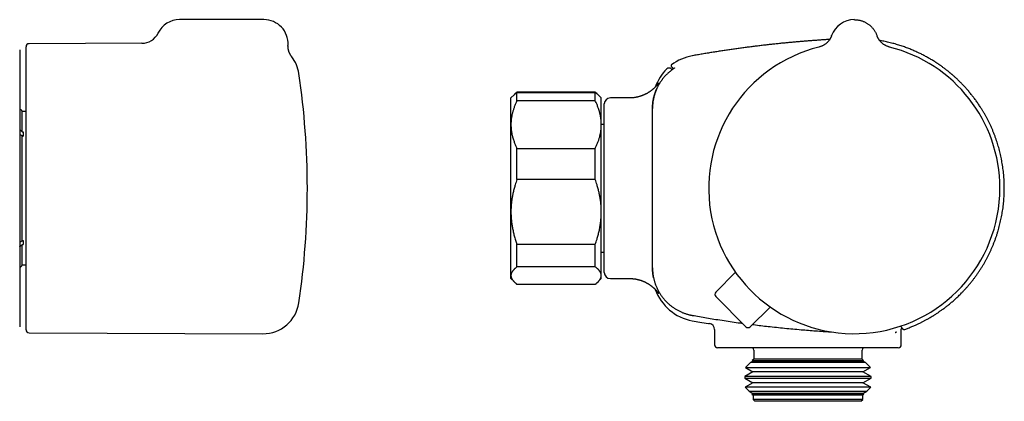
# Model space of a CAD drawing. Header units: millimetres. Extents: x 8 to 681, y 12 to 372.
# Tile 7 of 7: x 385 to 548, y 309 to 372. Entities that reach past the tile are written whole.
import ezdxf

# ---------------------------------------------------------------- set-up
doc = ezdxf.new("R2010")
doc.units = ezdxf.units.MM

msp = doc.modelspace()

# ---------------------------------------------------------------- linework, layer by layer
at = {"color": 7, "linetype": 'Continuous', "lineweight": 30}
for p, q in [((425.05, 372.2), (411.05, 372.2)), ((519.28, 369.55), (519.28, 369.55)), ((519.28, 369.54), (519.28, 369.55)), ((526.81, 369.57), (526.82, 369.55)), ((526.82, 369.55), (526.82, 369.55)), ((404.78, 368.28), (386.05, 368.2)), ((385.55, 320.7), (385.55, 367.7)), ((429.66, 366.03), (429.66, 366.03)), ((492.71, 364.7), (492.71, 364.7)), ((466.56, 359.71), (466.05, 359.2)), ((466.77, 359.91), (466.56, 359.71)), ((480.05, 360.18), (467.05, 360.18)), ((467.05, 358.72), (467.05, 360.12)), ((467.05, 360.12), (480.05, 360.12)), ((480.05, 358.72), (480.05, 360.12)), ((480.54, 359.71), (480.33, 359.91)), ((481.05, 359.2), (480.54, 359.71)), ((466.05, 354.77), (466.05, 359.2)), ((480.05, 358.72), (467.05, 358.72)), ((481.05, 354.77), (481.05, 359.2)), ((481.55, 330.2), (481.55, 358.2)), ((485.72, 359.2), (482.55, 359.2)), ((385.55, 356.95), (384.92, 356.95)), ((384.92, 353.56), (384.92, 356.95)), ((489.55, 357.42), (489.55, 357.45)), ((489.55, 330.97), (489.55, 357.42)), ((466.05, 340.26), (466.05, 354.77)), ((481.55, 354.8), (481.05, 354.8)), ((481.05, 340.26), (481.05, 354.77)), ((384.92, 353.56), (385.05, 353.56)), ((385.05, 353.56), (385.05, 352.85)), ((384.83, 352.96), (385.05, 352.96)), ((384.92, 335.54), (384.92, 352.85)), ((384.92, 352.85), (385.05, 352.85)), ((467.05, 345.64), (467.05, 350.81)), ((467.05, 350.81), (480.05, 350.81)), ((480.05, 345.64), (480.05, 350.81)), ((480.05, 345.64), (467.05, 345.64)), ((466.05, 329.69), (466.05, 340.26)), ((481.05, 329.69), (481.05, 340.26)), ((384.83, 335.44), (385.05, 335.44)), ((384.92, 335.54), (385.05, 335.54)), ((385.05, 335.54), (385.05, 334.84)), ((384.92, 331.45), (384.92, 334.84)), ((384.92, 334.84), (385.05, 334.84)), ((467.05, 334.89), (480.05, 334.89)), ((467.05, 331.12), (467.05, 334.89)), ((480.05, 331.12), (480.05, 334.89)), ((481.05, 333.6), (481.55, 333.6)), ((384.92, 331.45), (385.55, 331.45)), ((480.05, 331.12), (467.05, 331.12)), ((489.55, 330.95), (489.55, 330.97)), ((500.04, 326.92), (503.31, 330.25)), ((466.05, 329.2), (466.05, 329.69)), ((466.05, 329.2), (466.56, 328.68)), ((466.58, 328.66), (466.77, 328.48)), ((480.33, 328.48), (480.51, 328.66)), ((480.54, 328.68), (481.05, 329.2)), ((481.05, 329.2), (481.05, 329.69)), ((482.55, 329.2), (485.72, 329.2)), ((467.05, 328.27), (480.05, 328.27)), ((467.05, 328.22), (467.05, 328.27)), ((480.05, 328.22), (467.05, 328.22)), ((480.05, 328.22), (480.05, 328.27)), ((505.07, 321.19), (500.05, 326.22)), ((505.77, 321.19), (509.1, 324.46)), ((499.85, 320.72), (499.85, 318.2)), ((530.85, 318.2), (530.85, 320.78)), ((386.05, 320.2), (424.89, 320.03)), ((515.35, 317.7), (500.35, 317.7)), ((506.35, 317.3), (506.35, 315.8)), ((530.35, 317.7), (515.35, 317.7)), ((524.35, 315.8), (524.35, 317.3)), ((506.23, 315.49), (505.8, 315.24)), ((506.35, 315.8), (506.11, 315.56)), ((506.11, 315.56), (506.23, 315.49)), ((506.11, 315.56), (524.59, 315.56)), ((506.63, 315.49), (506.23, 315.49)), ((506.75, 315.8), (506.35, 315.8)), ((524.47, 315.49), (506.63, 315.49)), ((524.35, 315.8), (506.75, 315.8)), ((524.59, 315.56), (524.35, 315.8)), ((524.47, 315.49), (524.59, 315.56)), ((524.9, 315.24), (524.47, 315.49)), ((505.8, 315.24), (504.97, 314.42)), ((504.97, 314.42), (506.23, 313.69)), ((504.97, 314.42), (525.73, 314.42)), ((506.22, 315.24), (505.8, 315.24)), ((524.9, 315.24), (506.22, 315.24)), ((524.47, 313.69), (525.73, 314.42)), ((525.73, 314.42), (524.9, 315.24)), ((506.23, 313.69), (504.87, 312.91)), ((504.87, 312.91), (504.87, 312.67)), ((505.33, 312.91), (504.87, 312.91)), ((504.87, 312.67), (506.23, 311.89)), ((504.87, 312.67), (525.83, 312.67)), ((525.83, 312.91), (505.33, 312.91)), ((506.63, 313.69), (506.23, 313.69)), ((524.47, 313.69), (506.63, 313.69)), ((525.83, 312.91), (524.47, 313.69)), ((524.47, 311.89), (525.83, 312.67)), ((525.83, 312.67), (525.83, 312.91)), ((506.23, 311.89), (504.91, 311.13)), ((504.91, 311.13), (505.59, 310.46)), ((505.37, 311.13), (504.91, 311.13)), ((525.79, 311.13), (505.37, 311.13)), ((506.63, 311.89), (506.23, 311.89)), ((524.47, 311.89), (506.63, 311.89)), ((525.79, 311.13), (524.47, 311.89)), ((525.11, 310.46), (525.79, 311.13)), ((505.59, 310.46), (506.23, 310.09)), ((505.59, 310.46), (525.11, 310.46)), ((506.23, 310.09), (506.05, 309.99)), ((506.05, 309.99), (506.25, 309.8)), ((506.46, 309.99), (506.05, 309.99)), ((506.63, 310.09), (506.23, 310.09)), ((506.25, 309.8), (506.25, 309.1)), ((506.65, 309.8), (506.25, 309.8)), ((506.25, 309.1), (506.55, 308.8)), ((506.65, 309.1), (506.25, 309.1)), ((524.65, 309.99), (506.46, 309.99)), ((524.47, 310.09), (506.63, 310.09)), ((524.45, 309.8), (506.65, 309.8)), ((524.45, 309.1), (506.65, 309.1)), ((524.15, 308.8), (524.45, 309.1)), ((524.45, 309.8), (524.65, 309.99)), ((524.45, 309.1), (524.45, 309.8)), ((524.47, 310.09), (525.11, 310.46)), ((524.65, 309.99), (524.47, 310.09)), ((506.94, 308.8), (506.55, 308.8)), ((524.15, 308.8), (506.94, 308.8))]:
    msp.add_line(p, q, dxfattribs=at)
at = {"color": 7, "linetype": 'Continuous', "lineweight": 30, "flags": 128}
msp.add_lwpolyline([(522.97, 372.2), (523.05, 372.2), (523.09, 372.2)], dxfattribs=at)
at = {"color": 7, "linetype": 'Continuous', "lineweight": 30}
for centre, radius, start, end in [((411.05, 368.2), 4, 90, 153.8586), ((425.05, 368.2), 4, 357.2463, 90), ((523.05, 368.2), 4, 90, 160.3039), ((404.77, 371.28), 3, 270.251, 333.864), ((386.05, 367.7), 0.5, 90.25, 180), ((497.55, 358.32), 8, 100.081, 127.2151), ((523.05, 344.2), 24.17, 104.0365, 0), ((523.05, 344.2), 24.17, 0, 75.9635), ((424.91, 362.37), 6, 8.4268, 37.6081), ((492.83, 364.54), 0.2, 127.2092, 225), ((302.25, 344.2), 130, 351.5732, 8.4268), ((497.55, 358.32), 8, 134.5684, 160.3564), ((492.29, 363.67), 0.5, 44.9998, 134.5689), ((482.55, 358.2), 1, 90, 180), ((384.04, 356.52), 0.98, 26.0258, 61.9318), ((384.04, 331.88), 0.98, 298.0766, 333.9742), ((482.55, 330.2), 1, 180, 270), ((497.55, 330.07), 8, 199.6566, 259.919), ((500.4, 326.57), 0.5, 135.5, 225), ((424.91, 326.03), 6, 269.75, 351.5732), ((386.05, 320.7), 0.5, 180, 269.75), ((498.85, 320.72), 1, 359.9976, 80.7247), ((505.42, 321.55), 0.5, 225, 314.5), ((531.85, 320.78), 1, 162.8621, 180.0004), ((531.28, 320.91), 0.2, 220.2852, 289.3588), ((500.35, 318.2), 0.5, 180, 270), ((505.85, 317.3), 0.5, 0, 53.1301), ((524.85, 317.3), 0.5, 126.8699, 180), ((530.35, 318.2), 0.5, 270, 0)]:
    msp.add_arc(centre, radius, start, end, dxfattribs=at)
msp.add_open_spline([(523.05, 372.2), (523.12, 372.2), (523.25, 372.19), (523.46, 372.18), (523.66, 372.15), (523.86, 372.12), (524.06, 372.07), (524.26, 372.01), (524.45, 371.95), (524.64, 371.87), (524.83, 371.78), (525.01, 371.69), (525.18, 371.58), (525.35, 371.47), (525.52, 371.35), (525.68, 371.22), (525.83, 371.08), (525.97, 370.93), (526.11, 370.78), (526.23, 370.62), (526.35, 370.46), (526.47, 370.28), (526.57, 370.11), (526.66, 369.92), (526.74, 369.74), (526.79, 369.61), (526.82, 369.55)], degree=3, dxfattribs=at)
for points, knots in [([(519.28, 369.55), (519.28, 369.54), (519.28, 369.53), (519.28, 369.52), (519.27, 369.51), (519.27, 369.5), (519.26, 369.48), (519.25, 369.46), (519.24, 369.43), (519.22, 369.38), (519.2, 369.33), (519.16, 369.26), (519.12, 369.17), (519.07, 369.07), (519.01, 368.98), (518.96, 368.9), (518.91, 368.82), (518.84, 368.74), (518.78, 368.65), (518.7, 368.56), (518.61, 368.47), (518.52, 368.37), (518.41, 368.28), (518.3, 368.18), (518.18, 368.1), (518.05, 368.01), (517.93, 367.94), (517.79, 367.87), (517.65, 367.8), (517.5, 367.74), (517.35, 367.69), (517.24, 367.66), (517.19, 367.65)], [0, 0, 0, 0, 0.008203, 0.014884, 0.020182, 0.024364, 0.030441, 0.036714, 0.047026, 0.066837, 0.08605, 0.10639, 0.144785, 0.185858, 0.216849, 0.24922, 0.282971, 0.3181, 0.354796, 0.394484, 0.436941, 0.482146, 0.530061, 0.580632, 0.633784, 0.681328, 0.730628, 0.781596, 0.834135, 0.888134, 0.943468, 1, 1, 1, 1]), ([(528.91, 367.65), (528.86, 367.66), (528.75, 367.69), (528.59, 367.75), (528.44, 367.81), (528.29, 367.88), (528.16, 367.95), (528.04, 368.02), (527.92, 368.1), (527.81, 368.18), (527.7, 368.27), (527.6, 368.35), (527.52, 368.44), (527.44, 368.52), (527.37, 368.6), (527.31, 368.67), (527.25, 368.74), (527.21, 368.8), (527.18, 368.84), (527.14, 368.89), (527.11, 368.94), (527.08, 368.99), (527.05, 369.04), (527.02, 369.09), (526.99, 369.14), (526.97, 369.2), (526.94, 369.25), (526.91, 369.31), (526.89, 369.37), (526.87, 369.42), (526.85, 369.45), (526.84, 369.47), (526.84, 369.49), (526.83, 369.5), (526.83, 369.51), (526.82, 369.52), (526.82, 369.53), (526.82, 369.54), (526.82, 369.55)], [0, 0, 0, 0, 0.058346, 0.115105, 0.170121, 0.223251, 0.274372, 0.323376, 0.370174, 0.414691, 0.462698, 0.507582, 0.549297, 0.587812, 0.623112, 0.655193, 0.68406, 0.706691, 0.72688, 0.745619, 0.764696, 0.78414, 0.803947, 0.824107, 0.844615, 0.865461, 0.886638, 0.908129, 0.92852, 0.946743, 0.962821, 0.967707, 0.972357, 0.976913, 0.981009, 0.986117, 0.992414, 1, 1, 1, 1]), ([(429.67, 366.03), (429.66, 366.04), (429.63, 366.07), (429.6, 366.12), (429.55, 366.19), (429.51, 366.25), (429.47, 366.32), (429.43, 366.39), (429.39, 366.46), (429.35, 366.54), (429.31, 366.61), (429.28, 366.69), (429.25, 366.77), (429.22, 366.84), (429.19, 366.92), (429.17, 367), (429.14, 367.09), (429.12, 367.17), (429.1, 367.25), (429.09, 367.33), (429.07, 367.42), (429.06, 367.5), (429.05, 367.59), (429.05, 367.67), (429.04, 367.75), (429.04, 367.84), (429.04, 367.92), (429.04, 367.98), (429.05, 368.01)], [0, 0, 0, 0, 0.02072, 0.05548, 0.091847, 0.129227, 0.167294, 0.205838, 0.244724, 0.28386, 0.323185, 0.362656, 0.402241, 0.441919, 0.481671, 0.521485, 0.56135, 0.601259, 0.641206, 0.681184, 0.72119, 0.76122, 0.801271, 0.841342, 0.881429, 0.921531, 0.961647, 1, 1, 1, 1]), ([(518.97, 368.91), (518.79, 368.9), (518.38, 368.88), (517.76, 368.84), (517.1, 368.79), (516.43, 368.74), (515.75, 368.69), (515.07, 368.64), (514.38, 368.58), (513.71, 368.52), (513.04, 368.46), (512.36, 368.4), (511.68, 368.34), (510.97, 368.27), (510.24, 368.19), (509.49, 368.11), (508.73, 368.03), (507.96, 367.94), (507.19, 367.85), (506.42, 367.75), (505.66, 367.66), (504.91, 367.56), (504.14, 367.46), (503.38, 367.35), (502.6, 367.24), (501.82, 367.13), (501.03, 367.01), (500.23, 366.88), (499.42, 366.76), (498.62, 366.62), (497.81, 366.49), (497, 366.35), (496.44, 366.25), (496.16, 366.2), (496.15, 366.2)], [0, 0, 0, 0, 0.024009, 0.05248, 0.081322, 0.110535, 0.140118, 0.170073, 0.200399, 0.229332, 0.258596, 0.28819, 0.318115, 0.348372, 0.380825, 0.413652, 0.446853, 0.48043, 0.514383, 0.548714, 0.581429, 0.614482, 0.647874, 0.681605, 0.715677, 0.750092, 0.78485, 0.819953, 0.855404, 0.891203, 0.926704, 0.962545, 0.998727, 1, 1, 1, 1]), ([(531.35, 320.72), (531.38, 320.73), (531.51, 320.78), (531.73, 320.86), (532.02, 320.97), (532.32, 321.09), (532.62, 321.21), (532.91, 321.33), (533.18, 321.45), (533.43, 321.57), (533.67, 321.68), (533.9, 321.79), (534.12, 321.89), (534.33, 322), (534.53, 322.1), (534.73, 322.21), (534.92, 322.31), (535.12, 322.42), (535.3, 322.52), (535.47, 322.62), (535.62, 322.7), (535.75, 322.78), (535.87, 322.86), (535.99, 322.93), (536.12, 323), (536.24, 323.08), (536.4, 323.18), (536.58, 323.3), (536.79, 323.43), (537, 323.58), (537.22, 323.73), (537.44, 323.88), (537.66, 324.04), (537.89, 324.21), (538.12, 324.38), (538.36, 324.56), (538.59, 324.74), (538.83, 324.94), (539.07, 325.14), (539.32, 325.35), (539.58, 325.57), (539.83, 325.8), (540.09, 326.04), (540.35, 326.29), (540.61, 326.54), (540.9, 326.83), (541.2, 327.15), (541.53, 327.51), (541.85, 327.87), (542.16, 328.24), (542.47, 328.61), (542.77, 328.99), (543.07, 329.39), (543.37, 329.81), (543.67, 330.25), (543.97, 330.69), (544.25, 331.14), (544.52, 331.58), (544.77, 332.01), (545, 332.44), (545.22, 332.86), (545.44, 333.3), (545.65, 333.73), (545.84, 334.17), (546.04, 334.63), (546.23, 335.11), (546.42, 335.61), (546.6, 336.11), (546.77, 336.61), (546.92, 337.1), (547.06, 337.58), (547.18, 338.05), (547.29, 338.52), (547.4, 338.99), (547.5, 339.47), (547.58, 339.94), (547.66, 340.43), (547.74, 340.94), (547.8, 341.47), (547.85, 342), (547.9, 342.53), (547.92, 343.04), (547.94, 343.54), (547.95, 344.03), (547.95, 344.51), (547.94, 344.99), (547.92, 345.48), (547.89, 345.96), (547.85, 346.46), (547.8, 346.97), (547.73, 347.5), (547.65, 348.02), (547.57, 348.55), (547.47, 349.05), (547.37, 349.54), (547.26, 350.01), (547.14, 350.48), (547.02, 350.95), (546.88, 351.41), (546.74, 351.87), (546.58, 352.34), (546.41, 352.83), (546.22, 353.33), (546.02, 353.82), (545.81, 354.31), (545.59, 354.78), (545.38, 355.23), (545.16, 355.66), (544.93, 356.08), (544.7, 356.51), (544.45, 356.92), (544.2, 357.34), (543.97, 357.7), (543.76, 358.02), (543.57, 358.29), (543.39, 358.56), (543.2, 358.82), (543.01, 359.08), (542.83, 359.32), (542.64, 359.56), (542.45, 359.8), (542.25, 360.05), (542.04, 360.3), (541.84, 360.54), (541.64, 360.77), (541.44, 360.99), (541.25, 361.2), (541.05, 361.4), (540.87, 361.59), (540.67, 361.79), (540.47, 361.99), (540.26, 362.19), (540.06, 362.38), (539.86, 362.57), (539.67, 362.74), (539.51, 362.88), (539.39, 362.99), (539.29, 363.07), (539.19, 363.16), (539.09, 363.25), (538.98, 363.34), (538.86, 363.43), (538.74, 363.53), (538.6, 363.65), (538.44, 363.77), (538.26, 363.91), (538.07, 364.06), (537.87, 364.2), (537.66, 364.36), (537.44, 364.51), (537.22, 364.67), (536.98, 364.84), (536.73, 365), (536.47, 365.17), (536.2, 365.34), (535.92, 365.51), (535.63, 365.69), (535.34, 365.85), (535.04, 366.02), (534.74, 366.18), (534.44, 366.34), (534.12, 366.5), (533.79, 366.66), (533.45, 366.82), (533.11, 366.97), (532.78, 367.12), (532.44, 367.26), (532.09, 367.4), (531.74, 367.53), (531.38, 367.67), (531, 367.79), (530.62, 367.92), (530.23, 368.04), (529.83, 368.16), (529.43, 368.27), (529.01, 368.37), (528.59, 368.47), (528.18, 368.56), (527.76, 368.65), (527.45, 368.71), (527.28, 368.73), (527.26, 368.74)], [0, 0, 0, 0, 0.001606, 0.006194, 0.010666, 0.015788, 0.020749, 0.025549, 0.030187, 0.034335, 0.038346, 0.042218, 0.045951, 0.049545, 0.053001, 0.056317, 0.059805, 0.063125, 0.066276, 0.069259, 0.072073, 0.07429, 0.076418, 0.07858, 0.080792, 0.083052, 0.085361, 0.089088, 0.092936, 0.096905, 0.100878, 0.104965, 0.109167, 0.113483, 0.117913, 0.122375, 0.126948, 0.131631, 0.136425, 0.141431, 0.146552, 0.151788, 0.157139, 0.162606, 0.168188, 0.173886, 0.181251, 0.188622, 0.195993, 0.203365, 0.210737, 0.218109, 0.225481, 0.233591, 0.2417, 0.24981, 0.257919, 0.266029, 0.273401, 0.280772, 0.288143, 0.295515, 0.302885, 0.310256, 0.317628, 0.325737, 0.333846, 0.341955, 0.350064, 0.358174, 0.365546, 0.372919, 0.380292, 0.387664, 0.395037, 0.402409, 0.409781, 0.41789, 0.425999, 0.434107, 0.442215, 0.450323, 0.457695, 0.465067, 0.472439, 0.479811, 0.487184, 0.494556, 0.501928, 0.510038, 0.518147, 0.526256, 0.534366, 0.542475, 0.549847, 0.557218, 0.56459, 0.571961, 0.579332, 0.586703, 0.594075, 0.602184, 0.610293, 0.618403, 0.626512, 0.634622, 0.641994, 0.649365, 0.656737, 0.664109, 0.67148, 0.678851, 0.686222, 0.69129, 0.696353, 0.701347, 0.706245, 0.711049, 0.715759, 0.720374, 0.724894, 0.729934, 0.73485, 0.739644, 0.744316, 0.748864, 0.753212, 0.757441, 0.761553, 0.765546, 0.770145, 0.774577, 0.778842, 0.78294, 0.786869, 0.790632, 0.792575, 0.794489, 0.796487, 0.798587, 0.80079, 0.803095, 0.805502, 0.808012, 0.811312, 0.814774, 0.818397, 0.822182, 0.826129, 0.830237, 0.834506, 0.838937, 0.843528, 0.848281, 0.853105, 0.858085, 0.86322, 0.86851, 0.873544, 0.878711, 0.88401, 0.889441, 0.895005, 0.900701, 0.906529, 0.911987, 0.917555, 0.923235, 0.929025, 0.934925, 0.940935, 0.947055, 0.953286, 0.959625, 0.966075, 0.972635, 0.979304, 0.985692, 0.992177, 0.99876, 1, 1, 1, 1]), ([(384.5, 367.21), (384.5, 367.21), (384.5, 367.21), (384.5, 367.19), (384.5, 367.17), (384.5, 367.13), (384.5, 367.08), (384.5, 367.02), (384.5, 366.95), (384.5, 366.87), (384.5, 366.78), (384.5, 366.69), (384.5, 366.59), (384.5, 366.49), (384.5, 366.37), (384.5, 366.25), (384.5, 366.11), (384.5, 365.96), (384.5, 365.8), (384.5, 365.63), (384.5, 365.45), (384.5, 365.26), (384.5, 365.06), (384.5, 364.85), (384.5, 364.63), (384.5, 364.4), (384.5, 364.17), (384.5, 363.92), (384.5, 363.66), (384.5, 363.39), (384.5, 363.11), (384.5, 362.83), (384.5, 362.54), (384.5, 362.25), (384.5, 361.96), (384.5, 361.65), (384.5, 361.33), (384.5, 361.01), (384.5, 360.68), (384.5, 360.34), (384.5, 359.99), (384.5, 359.63), (384.5, 359.26), (384.5, 358.88), (384.5, 358.5), (384.5, 358.11), (384.5, 357.71), (384.5, 357.3), (384.5, 356.88), (384.5, 356.46), (384.5, 356.02), (384.5, 355.59), (384.5, 355.14), (384.5, 354.69), (384.5, 354.24), (384.5, 353.78), (384.5, 353.31), (384.5, 352.86), (384.5, 352.43), (384.5, 352.01), (384.5, 351.59), (384.5, 351.17), (384.5, 350.74), (384.5, 350.31), (384.5, 349.85), (384.5, 349.39), (384.5, 348.92), (384.5, 348.46), (384.5, 347.98), (384.5, 347.51), (384.5, 347.03), (384.5, 346.55), (384.5, 346.07), (384.5, 345.59), (384.5, 345.1), (384.5, 344.61), (384.5, 344.12), (384.5, 343.63), (384.5, 343.13), (384.5, 342.63), (384.5, 342.13), (384.5, 341.62), (384.5, 341.12), (384.5, 340.61), (384.5, 340.11), (384.5, 339.61), (384.5, 339.12), (384.5, 338.62), (384.5, 338.13), (384.5, 337.66), (384.5, 337.21), (384.5, 336.79), (384.5, 336.37), (384.5, 335.95), (384.5, 335.54), (384.5, 335.12), (384.5, 334.69), (384.5, 334.26), (384.5, 333.83), (384.5, 333.41), (384.5, 332.99), (384.5, 332.57), (384.5, 332.16), (384.5, 331.75), (384.5, 331.35), (384.5, 330.94), (384.5, 330.54), (384.5, 330.15), (384.5, 329.76), (384.5, 329.37), (384.5, 329), (384.5, 328.63), (384.5, 328.28), (384.5, 327.94), (384.5, 327.61), (384.5, 327.28), (384.5, 326.96), (384.5, 326.65), (384.5, 326.34), (384.5, 326.04), (384.5, 325.74), (384.5, 325.45), (384.5, 325.17), (384.5, 324.9), (384.5, 324.63), (384.5, 324.38), (384.5, 324.13), (384.5, 323.89), (384.5, 323.67), (384.5, 323.46), (384.5, 323.26), (384.5, 323.06), (384.5, 322.88), (384.5, 322.7), (384.5, 322.54), (384.5, 322.38), (384.5, 322.23), (384.5, 322.09), (384.5, 321.96), (384.5, 321.84), (384.5, 321.72), (384.5, 321.62), (384.5, 321.53), (384.5, 321.45), (384.5, 321.39), (384.5, 321.33), (384.5, 321.28), (384.5, 321.25), (384.5, 321.22), (384.5, 321.2), (384.5, 321.19), (384.5, 321.19), (384.5, 321.19)], [0, 0, 0, 0, 0.00641, 0.013442, 0.020471, 0.027499, 0.03453, 0.041562, 0.048593, 0.055621, 0.061779, 0.067938, 0.074099, 0.080259, 0.086419, 0.092576, 0.099173, 0.105771, 0.112369, 0.118966, 0.12561, 0.132255, 0.1389, 0.145543, 0.15227, 0.158998, 0.165726, 0.172453, 0.179301, 0.18615, 0.193, 0.199848, 0.206412, 0.212978, 0.219544, 0.226109, 0.232719, 0.239331, 0.245942, 0.252552, 0.259354, 0.266157, 0.272959, 0.279761, 0.286612, 0.293465, 0.300318, 0.30717, 0.314196, 0.321224, 0.328253, 0.335281, 0.342307, 0.349333, 0.356362, 0.363391, 0.37042, 0.377446, 0.383601, 0.389758, 0.395917, 0.402076, 0.408234, 0.414389, 0.420984, 0.427581, 0.434177, 0.440772, 0.447413, 0.454054, 0.460696, 0.467337, 0.474059, 0.480783, 0.487508, 0.49423, 0.501074, 0.50792, 0.514765, 0.521609, 0.528643, 0.535679, 0.542716, 0.549752, 0.556785, 0.563819, 0.570854, 0.577891, 0.584927, 0.59196, 0.598121, 0.604283, 0.610447, 0.61661, 0.622772, 0.628933, 0.63551, 0.642089, 0.648668, 0.655245, 0.661868, 0.668493, 0.675117, 0.681741, 0.688555, 0.69537, 0.702185, 0.708999, 0.715863, 0.722729, 0.729594, 0.736458, 0.743036, 0.749615, 0.756193, 0.762771, 0.769394, 0.776019, 0.782644, 0.789268, 0.796084, 0.802901, 0.809718, 0.816534, 0.8234, 0.830267, 0.837135, 0.844, 0.850566, 0.857133, 0.8637, 0.870266, 0.876877, 0.88349, 0.890102, 0.896714, 0.903516, 0.91032, 0.917124, 0.923927, 0.93078, 0.937634, 0.944488, 0.951341, 0.957644, 0.963949, 0.970255, 0.97656, 0.982863, 0.989229, 0.995597, 1, 1, 1, 1]), ([(492.65, 363.77), (492.61, 363.74), (492.52, 363.67), (492.39, 363.56), (492.27, 363.45), (492.14, 363.34), (492.02, 363.23), (491.9, 363.11), (491.78, 362.99), (491.67, 362.87), (491.56, 362.74), (491.44, 362.62), (491.34, 362.49), (491.23, 362.35), (491.13, 362.22), (491.03, 362.08), (490.93, 361.94), (490.83, 361.79), (490.74, 361.65), (490.66, 361.51), (490.58, 361.37), (490.5, 361.22), (490.42, 361.07), (490.34, 360.92), (490.27, 360.77), (490.2, 360.62), (490.14, 360.46), (490.08, 360.3), (490.02, 360.14), (489.96, 359.98), (489.91, 359.82), (489.86, 359.66), (489.82, 359.49), (489.77, 359.31), (489.73, 359.13), (489.69, 358.92), (489.65, 358.7), (489.61, 358.46), (489.58, 358.19), (489.56, 357.93), (489.55, 357.68), (489.55, 357.52), (489.55, 357.45)], [0, 0, 0, 0, 0.022713, 0.045435, 0.068264, 0.091092, 0.11396, 0.136828, 0.159932, 0.183036, 0.206181, 0.229327, 0.252712, 0.276098, 0.299526, 0.322954, 0.346494, 0.370045, 0.392757, 0.41548, 0.438308, 0.461136, 0.484004, 0.506872, 0.529976, 0.55308, 0.576225, 0.59937, 0.622755, 0.646141, 0.669569, 0.692997, 0.716536, 0.740087, 0.767502, 0.794934, 0.82683, 0.858753, 0.897178, 0.935651, 0.967812, 1, 1, 1, 1]), ([(492.64, 364.02), (492.64, 364.02), (492.64, 364.02), (492.64, 364.02), (492.65, 364.01), (492.67, 363.99), (492.7, 363.96), (492.73, 363.93), (492.76, 363.9), (492.78, 363.88), (492.79, 363.87)], [0, 0, 0, 0, 0.002528, 0.1567903, 0.3110529, 0.4653164, 0.6195801, 0.7738444, 0.9281089, 1, 1, 1, 1]), ([(493.1, 364.1), (493.09, 364.09), (493.07, 364.07), (493.02, 364.04), (492.96, 364), (492.91, 363.96), (492.84, 363.92), (492.78, 363.87), (492.72, 363.82), (492.67, 363.79), (492.65, 363.77)], [0, 0, 0, 0, 0.098984, 0.226578, 0.354993, 0.483815, 0.612247, 0.741366, 0.87088, 1, 1, 1, 1]), ([(493.03, 364.05), (493.03, 364.05), (493.01, 364.07), (492.98, 364.11), (492.93, 364.16), (492.88, 364.2), (492.84, 364.25), (492.8, 364.29), (492.77, 364.32), (492.74, 364.35), (492.72, 364.37), (492.7, 364.39), (492.69, 364.39), (492.69, 364.39), (492.69, 364.39)], [0, 0, 0, 0, 0.003801, 0.096791, 0.189782, 0.282772, 0.375763, 0.468754, 0.561736, 0.654717, 0.7477, 0.840682, 0.933667, 1, 1, 1, 1]), ([(493.22, 364.18), (493.22, 364.18), (493.22, 364.18), (493.22, 364.18), (493.21, 364.18), (493.21, 364.17), (493.2, 364.17), (493.19, 364.16), (493.17, 364.15), (493.16, 364.14), (493.14, 364.13), (493.12, 364.11), (493.11, 364.1), (493.1, 364.1)], [0, 0, 0, 0, 0.021363, 0.085328, 0.161661, 0.247276, 0.341398, 0.443282, 0.550604, 0.661669, 0.775293, 0.890667, 1, 1, 1, 1]), ([(490.57, 361.68), (490.57, 361.68), (490.57, 361.68), (490.57, 361.68), (490.57, 361.68), (490.57, 361.67), (490.56, 361.67), (490.56, 361.66), (490.55, 361.65), (490.54, 361.64), (490.53, 361.63), (490.52, 361.62), (490.51, 361.6), (490.5, 361.59), (490.49, 361.57), (490.48, 361.55), (490.46, 361.54), (490.45, 361.52), (490.44, 361.5), (490.42, 361.48), (490.4, 361.45), (490.38, 361.43), (490.36, 361.41), (490.34, 361.38), (490.32, 361.35), (490.3, 361.33), (490.27, 361.29), (490.24, 361.26), (490.21, 361.23), (490.18, 361.19), (490.15, 361.15), (490.11, 361.12), (490.07, 361.07), (490.03, 361.03), (489.99, 360.99), (489.94, 360.94), (489.89, 360.89), (489.84, 360.84), (489.78, 360.78), (489.71, 360.72), (489.64, 360.66), (489.57, 360.6), (489.5, 360.54), (489.42, 360.48), (489.34, 360.42), (489.26, 360.36), (489.17, 360.29), (489.08, 360.23), (488.99, 360.17), (488.9, 360.11), (488.8, 360.05), (488.7, 359.99), (488.6, 359.93), (488.49, 359.88), (488.39, 359.83), (488.28, 359.77), (488.18, 359.72), (488.07, 359.68), (487.96, 359.63), (487.85, 359.59), (487.73, 359.55), (487.62, 359.51), (487.5, 359.47), (487.38, 359.43), (487.25, 359.4), (487.12, 359.36), (486.99, 359.33), (486.86, 359.31), (486.73, 359.28), (486.6, 359.26), (486.47, 359.24), (486.34, 359.23), (486.21, 359.22), (486.08, 359.21), (485.95, 359.2), (485.83, 359.2), (485.75, 359.2), (485.72, 359.2)], [0, 0, 0, 0, 0.0167165, 0.040736, 0.0576258, 0.075795, 0.0912824, 0.1060105, 0.12, 0.133279, 0.14588, 0.1578394, 0.1691963, 0.1799917, 0.1902676, 0.2000667, 0.2094315, 0.2184044, 0.2270272, 0.2353408, 0.2433858, 0.2512016, 0.2588275, 0.2671427, 0.2744923, 0.2825616, 0.2905959, 0.2986285, 0.3067007, 0.3148579, 0.3231529, 0.3316394, 0.3403723, 0.3494076, 0.3588026, 0.3686153, 0.3789044, 0.3897278, 0.4011405, 0.4131924, 0.4259238, 0.4393608, 0.4520228, 0.4651854, 0.4788103, 0.4928503, 0.5072523, 0.5219623, 0.5369286, 0.5521048, 0.5674509, 0.5829332, 0.5985245, 0.6142027, 0.6299503, 0.6457533, 0.661601, 0.6774846, 0.6933974, 0.7093339, 0.72529, 0.7412622, 0.7590646, 0.7750614, 0.7928119, 0.8105781, 0.8283145, 0.8460204, 0.8636963, 0.881343, 0.8989612, 0.9165517, 0.9341152, 0.9516527, 0.9691647, 0.9866522, 1, 1, 1, 1]), ([(466.56, 359.71), (466.58, 359.73), (466.62, 359.77), (466.68, 359.82), (466.75, 359.88), (466.82, 359.94), (466.92, 360.02), (467, 360.08), (467.05, 360.12)], [0, 0, 0, 0, 0.1227907, 0.268774, 0.4147575, 0.5610266, 0.7072959, 1, 1, 1, 1]), ([(467.05, 360.18), (467, 360.13), (466.9, 360.04), (466.77, 359.92), (466.69, 359.84), (466.66, 359.81), (466.66, 359.8)], [0, 0, 0, 0, 0.3564246, 0.7128462, 0.981155, 1, 1, 1, 1]), ([(480.44, 359.8), (480.44, 359.8), (480.41, 359.84), (480.33, 359.92), (480.2, 360.04), (480.1, 360.13), (480.05, 360.18)], [0, 0, 0, 0, 0.017501, 0.281338, 0.640667, 1, 1, 1, 1]), ([(480.05, 360.12), (480.1, 360.08), (480.2, 360.01), (480.34, 359.9), (480.44, 359.8), (480.51, 359.74), (480.53, 359.72), (480.54, 359.71)], [0, 0, 0, 0, 0.277237, 0.554614, 0.832449, 0.971455, 1, 1, 1, 1]), ([(489.55, 357.46), (489.55, 357.51), (489.55, 357.63), (489.56, 357.79), (489.56, 357.96), (489.58, 358.12), (489.59, 358.29), (489.61, 358.46), (489.63, 358.62), (489.66, 358.79), (489.69, 358.95), (489.72, 359.12), (489.76, 359.29), (489.8, 359.45), (489.85, 359.62), (489.89, 359.78), (489.95, 359.95), (490, 360.11), (490.06, 360.26), (490.12, 360.42), (490.18, 360.57), (490.24, 360.71), (490.28, 360.8), (490.3, 360.84)], [0, 0, 0, 0, 0.047439, 0.094878, 0.142399, 0.18992, 0.237822, 0.285724, 0.33371, 0.381696, 0.430287, 0.478879, 0.527559, 0.576239, 0.625315, 0.674392, 0.723559, 0.772727, 0.820166, 0.867605, 0.915126, 0.962646, 1, 1, 1, 1]), ([(467.05, 358.72), (467.01, 358.63), (466.93, 358.47), (466.82, 358.21), (466.71, 357.96), (466.61, 357.71), (466.52, 357.46), (466.45, 357.23), (466.38, 357.02), (466.32, 356.8), (466.27, 356.58), (466.22, 356.37), (466.17, 356.13), (466.13, 355.87), (466.09, 355.6), (466.07, 355.32), (466.05, 355.04), (466.05, 354.86), (466.05, 354.77)], [0, 0, 0, 0, 0.065617, 0.131252, 0.19689, 0.262521, 0.328134, 0.383158, 0.438187, 0.493212, 0.547625, 0.602042, 0.656455, 0.725142, 0.793864, 0.862595, 0.931314, 1, 1, 1, 1]), ([(481.05, 354.77), (481.05, 354.81), (481.05, 354.94), (481.04, 355.16), (481.02, 355.41), (481, 355.67), (480.96, 355.92), (480.92, 356.16), (480.88, 356.39), (480.83, 356.6), (480.77, 356.85), (480.69, 357.12), (480.59, 357.42), (480.5, 357.69), (480.39, 357.95), (480.29, 358.21), (480.17, 358.46), (480.09, 358.63), (480.05, 358.72)], [0, 0, 0, 0, 0.034083, 0.097391, 0.160725, 0.224069, 0.287405, 0.350715, 0.403935, 0.45716, 0.51038, 0.588809, 0.667238, 0.733776, 0.800332, 0.866897, 0.933458, 1, 1, 1, 1]), ([(489.55, 357.42), (489.55, 357.48), (489.55, 357.6), (489.56, 357.81), (489.57, 358.03), (489.59, 358.28), (489.63, 358.53), (489.66, 358.75), (489.69, 358.94), (489.72, 359.05), (489.73, 359.11)], [0, 0, 0, 0, 0.106619, 0.213293, 0.360031, 0.506769, 0.654079, 0.801389, 0.900695, 1, 1, 1, 1]), ([(466.05, 354.77), (466.05, 354.72), (466.05, 354.59), (466.06, 354.37), (466.08, 354.12), (466.1, 353.86), (466.14, 353.61), (466.18, 353.37), (466.22, 353.14), (466.27, 352.93), (466.33, 352.69), (466.41, 352.41), (466.51, 352.12), (466.6, 351.84), (466.71, 351.58), (466.81, 351.32), (466.93, 351.07), (467.01, 350.9), (467.05, 350.81)], [0, 0, 0, 0, 0.034083, 0.097391, 0.160725, 0.224069, 0.287405, 0.350715, 0.403935, 0.45716, 0.51038, 0.588809, 0.667238, 0.733776, 0.800332, 0.866897, 0.933458, 1, 1, 1, 1]), ([(480.05, 350.81), (480.09, 350.9), (480.17, 351.06), (480.28, 351.32), (480.39, 351.57), (480.49, 351.83), (480.58, 352.07), (480.65, 352.3), (480.72, 352.52), (480.78, 352.73), (480.83, 352.95), (480.88, 353.17), (480.93, 353.4), (480.97, 353.66), (481.01, 353.93), (481.03, 354.21), (481.05, 354.49), (481.05, 354.67), (481.05, 354.77)], [0, 0, 0, 0, 0.065617, 0.131252, 0.19689, 0.262521, 0.328134, 0.383158, 0.438187, 0.493212, 0.547625, 0.602042, 0.656455, 0.725142, 0.793864, 0.862595, 0.931314, 1, 1, 1, 1]), ([(384.92, 353.56), (384.91, 353.58), (384.88, 353.61), (384.84, 353.66), (384.79, 353.71), (384.73, 353.75), (384.67, 353.79), (384.6, 353.82), (384.55, 353.85), (384.51, 353.86), (384.5, 353.87)], [0, 0, 0, 0, 0.134343, 0.269165, 0.403987, 0.538329, 0.672675, 0.807502, 0.942328, 1, 1, 1, 1]), ([(384.5, 353.16), (384.5, 353.16), (384.53, 353.15), (384.59, 353.13), (384.65, 353.09), (384.71, 353.05), (384.77, 353.01), (384.82, 352.97), (384.88, 352.91), (384.9, 352.87), (384.92, 352.85)], [0, 0, 0, 0, 0.025672, 0.160325, 0.294499, 0.428714, 0.563407, 0.698101, 0.832316, 1, 1, 1, 1]), ([(467.05, 345.64), (467, 345.49), (466.9, 345.21), (466.77, 344.82), (466.67, 344.46), (466.57, 344.13), (466.49, 343.8), (466.42, 343.48), (466.35, 343.18), (466.29, 342.88), (466.24, 342.57), (466.19, 342.24), (466.14, 341.9), (466.11, 341.55), (466.08, 341.22), (466.06, 340.89), (466.05, 340.58), (466.05, 340.37), (466.05, 340.26)], [0, 0, 0, 0, 0.081942, 0.163884, 0.225568, 0.287264, 0.348958, 0.410641, 0.465358, 0.520081, 0.574798, 0.63806, 0.701338, 0.764615, 0.827875, 0.885248, 0.942627, 1, 1, 1, 1]), ([(481.05, 340.26), (481.05, 340.33), (481.05, 340.51), (481.04, 340.81), (481.02, 341.17), (480.99, 341.54), (480.96, 341.9), (480.91, 342.26), (480.86, 342.59), (480.8, 342.9), (480.75, 343.18), (480.68, 343.48), (480.61, 343.79), (480.53, 344.12), (480.44, 344.44), (480.33, 344.81), (480.2, 345.2), (480.1, 345.49), (480.05, 345.64)], [0, 0, 0, 0, 0.034083, 0.100121, 0.166196, 0.232293, 0.298392, 0.364473, 0.430514, 0.483268, 0.536027, 0.588782, 0.649935, 0.7111, 0.772266, 0.833421, 0.91671, 1, 1, 1, 1]), ([(466.05, 340.26), (466.05, 340.2), (466.05, 340.02), (466.06, 339.73), (466.08, 339.38), (466.1, 339.04), (466.14, 338.69), (466.18, 338.34), (466.23, 338), (466.29, 337.66), (466.36, 337.32), (466.43, 336.98), (466.51, 336.63), (466.6, 336.29), (466.71, 335.93), (466.81, 335.58), (466.93, 335.24), (467.01, 335.01), (467.05, 334.89)], [0, 0, 0, 0, 0.034083, 0.097391, 0.160725, 0.224069, 0.287405, 0.350715, 0.414003, 0.477313, 0.540632, 0.603946, 0.667238, 0.733776, 0.800332, 0.866897, 0.933458, 1, 1, 1, 1]), ([(480.05, 334.89), (480.1, 335.03), (480.2, 335.32), (480.33, 335.71), (480.43, 336.07), (480.53, 336.4), (480.61, 336.73), (480.69, 337.06), (480.76, 337.42), (480.83, 337.78), (480.89, 338.14), (480.94, 338.5), (480.98, 338.86), (481.01, 339.22), (481.03, 339.57), (481.05, 339.91), (481.05, 340.15), (481.05, 340.26)], [0, 0, 0, 0, 0.0819426, 0.1638845, 0.2255691, 0.2872647, 0.3489591, 0.4106419, 0.4776018, 0.5445898, 0.6115849, 0.6785685, 0.7455247, 0.8091348, 0.8727629, 0.9363906, 1, 1, 1, 1]), ([(384.5, 335.24), (384.5, 335.24), (384.53, 335.25), (384.59, 335.27), (384.65, 335.3), (384.71, 335.34), (384.77, 335.38), (384.82, 335.43), (384.88, 335.48), (384.9, 335.52), (384.92, 335.54)], [0, 0, 0, 0, 0.025672, 0.160325, 0.294499, 0.428714, 0.563407, 0.698101, 0.832316, 1, 1, 1, 1]), ([(384.5, 334.53), (384.5, 334.53), (384.53, 334.54), (384.59, 334.56), (384.65, 334.6), (384.71, 334.64), (384.77, 334.68), (384.82, 334.72), (384.88, 334.78), (384.9, 334.81), (384.92, 334.84)], [0, 0, 0, 0, 0.025672, 0.160325, 0.294499, 0.428714, 0.563407, 0.698101, 0.832316, 1, 1, 1, 1]), ([(467.05, 331.12), (467.01, 331.09), (466.93, 331.03), (466.82, 330.94), (466.71, 330.84), (466.61, 330.75), (466.52, 330.67), (466.45, 330.58), (466.38, 330.5), (466.32, 330.43), (466.27, 330.35), (466.22, 330.27), (466.17, 330.19), (466.13, 330.09), (466.09, 329.99), (466.07, 329.89), (466.05, 329.79), (466.05, 329.73), (466.05, 329.69)], [0, 0, 0, 0, 0.065617, 0.131252, 0.19689, 0.262521, 0.328134, 0.383158, 0.438187, 0.493212, 0.547625, 0.602042, 0.656455, 0.725142, 0.793864, 0.862595, 0.931314, 1, 1, 1, 1]), ([(481.05, 329.69), (481.05, 329.73), (481.05, 329.79), (481.03, 329.88), (481.01, 329.98), (480.98, 330.07), (480.94, 330.16), (480.9, 330.25), (480.85, 330.33), (480.8, 330.41), (480.74, 330.48), (480.67, 330.56), (480.6, 330.64), (480.51, 330.73), (480.41, 330.83), (480.3, 330.93), (480.18, 331.02), (480.09, 331.08), (480.05, 331.12)], [0, 0, 0, 0, 0.065449, 0.130926, 0.196415, 0.261894, 0.327345, 0.382403, 0.437466, 0.492525, 0.54654, 0.60056, 0.654576, 0.723644, 0.792733, 0.861832, 0.930927, 1, 1, 1, 1]), ([(489.73, 329.29), (489.72, 329.34), (489.7, 329.45), (489.67, 329.61), (489.64, 329.78), (489.62, 329.95), (489.6, 330.12), (489.58, 330.29), (489.57, 330.46), (489.56, 330.63), (489.55, 330.8), (489.55, 330.92), (489.55, 330.97)], [0, 0, 0, 0, 0.095138, 0.193524, 0.293873, 0.394222, 0.494753, 0.595284, 0.69637, 0.797455, 0.898728, 1, 1, 1, 1]), ([(489.55, 330.95), (489.55, 330.9), (489.55, 330.79), (489.56, 330.6), (489.57, 330.4), (489.59, 330.18), (489.61, 329.96), (489.64, 329.74), (489.68, 329.51), (489.72, 329.29), (489.77, 329.07), (489.83, 328.85), (489.89, 328.65), (489.95, 328.47), (490.01, 328.27), (490.09, 328.05), (490.19, 327.81), (490.3, 327.56), (490.42, 327.32), (490.54, 327.09), (490.67, 326.87), (490.81, 326.65), (490.95, 326.44), (491.08, 326.25), (491.2, 326.09), (491.32, 325.93), (491.46, 325.76), (491.63, 325.57), (491.8, 325.39), (491.97, 325.22), (492.13, 325.06), (492.3, 324.91), (492.48, 324.77), (492.65, 324.62), (492.84, 324.49), (493.01, 324.37), (493.16, 324.26), (493.33, 324.15), (493.52, 324.04), (493.74, 323.92), (493.96, 323.8), (494.18, 323.7), (494.39, 323.6), (494.6, 323.52), (494.81, 323.44), (495.02, 323.36), (495.24, 323.29), (495.44, 323.23), (495.63, 323.19), (495.8, 323.15), (495.97, 323.11), (496.09, 323.09), (496.15, 323.08)], [0, 0, 0, 0, 0.014839, 0.029677, 0.049546, 0.069418, 0.089287, 0.109441, 0.129599, 0.149753, 0.1702, 0.19065, 0.211096, 0.226503, 0.241909, 0.265827, 0.289764, 0.313709, 0.337646, 0.361564, 0.384418, 0.407283, 0.430148, 0.453002, 0.468408, 0.483815, 0.506131, 0.528459, 0.550786, 0.573103, 0.593257, 0.613415, 0.63357, 0.654017, 0.674467, 0.694914, 0.710321, 0.725728, 0.748044, 0.770371, 0.792699, 0.815015, 0.83517, 0.855328, 0.875483, 0.895929, 0.91638, 0.936827, 0.952234, 0.96764, 0.98382, 1, 1, 1, 1]), ([(466.05, 329.69), (466.05, 329.68), (466.05, 329.63), (466.06, 329.56), (466.08, 329.47), (466.1, 329.37), (466.14, 329.28), (466.18, 329.19), (466.22, 329.11), (466.27, 329.04), (466.32, 328.96), (466.38, 328.89), (466.44, 328.81), (466.52, 328.73), (466.6, 328.64), (466.7, 328.55), (466.81, 328.46), (466.93, 328.36), (467.01, 328.3), (467.05, 328.27)], [0, 0, 0, 0, 0.031424, 0.094899, 0.158401, 0.221913, 0.285416, 0.348893, 0.402256, 0.455625, 0.508989, 0.561409, 0.613834, 0.666254, 0.732989, 0.799742, 0.866504, 0.933261, 1, 1, 1, 1]), ([(480.05, 328.27), (480.1, 328.31), (480.2, 328.38), (480.33, 328.49), (480.46, 328.6), (480.56, 328.7), (480.64, 328.79), (480.7, 328.87), (480.76, 328.94), (480.82, 329.02), (480.87, 329.09), (480.91, 329.18), (480.96, 329.26), (480.99, 329.36), (481.02, 329.46), (481.04, 329.55), (481.05, 329.63), (481.05, 329.68), (481.05, 329.69)], [0, 0, 0, 0, 0.079536, 0.159092, 0.238644, 0.318175, 0.371508, 0.424845, 0.478178, 0.530957, 0.58374, 0.636519, 0.702911, 0.769333, 0.835765, 0.902185, 0.968576, 1, 1, 1, 1]), ([(485.72, 329.2), (485.74, 329.2), (485.8, 329.2), (485.91, 329.2), (486.03, 329.19), (486.15, 329.18), (486.28, 329.17), (486.4, 329.16), (486.52, 329.14), (486.64, 329.13), (486.76, 329.11), (486.88, 329.08), (487, 329.06), (487.12, 329.03), (487.24, 329), (487.36, 328.97), (487.47, 328.94), (487.59, 328.9), (487.7, 328.86), (487.82, 328.82), (487.93, 328.78), (488.04, 328.73), (488.15, 328.68), (488.26, 328.63), (488.36, 328.58), (488.47, 328.53), (488.57, 328.48), (488.67, 328.42), (488.77, 328.36), (488.87, 328.3), (488.97, 328.24), (489.06, 328.18), (489.15, 328.12), (489.24, 328.06), (489.32, 328), (489.4, 327.93), (489.48, 327.87), (489.55, 327.81), (489.62, 327.75), (489.69, 327.7), (489.75, 327.64), (489.8, 327.59), (489.86, 327.54), (489.91, 327.49), (489.95, 327.44), (490, 327.4), (490.04, 327.36), (490.08, 327.32), (490.11, 327.28), (490.14, 327.25), (490.17, 327.21), (490.2, 327.18), (490.23, 327.15), (490.26, 327.12), (490.28, 327.09), (490.3, 327.06), (490.33, 327.04), (490.35, 327.01), (490.37, 326.99), (490.38, 326.96), (490.4, 326.94), (490.42, 326.92), (490.43, 326.9), (490.45, 326.88), (490.46, 326.86), (490.48, 326.84), (490.49, 326.83), (490.5, 326.81), (490.51, 326.8), (490.52, 326.78), (490.53, 326.77), (490.54, 326.76), (490.55, 326.75), (490.55, 326.74), (490.56, 326.73), (490.57, 326.72), (490.57, 326.72), (490.57, 326.71), (490.57, 326.71), (490.57, 326.71), (490.57, 326.71)], [0, 0, 0, 0, 0.008859, 0.025479, 0.042078, 0.058657, 0.075214, 0.091749, 0.108261, 0.12475, 0.141214, 0.157652, 0.174063, 0.190447, 0.2068, 0.223123, 0.239412, 0.255667, 0.271883, 0.288059, 0.304191, 0.320275, 0.336305, 0.352276, 0.368181, 0.384011, 0.399755, 0.415399, 0.430927, 0.44632, 0.461551, 0.476592, 0.491407, 0.505954, 0.520188, 0.534061, 0.547523, 0.560529, 0.573045, 0.585044, 0.596516, 0.607462, 0.617898, 0.627848, 0.637345, 0.646427, 0.655134, 0.663509, 0.671595, 0.679436, 0.687073, 0.694548, 0.701903, 0.709177, 0.716412, 0.723645, 0.73091, 0.738239, 0.745672, 0.753248, 0.761007, 0.768996, 0.777715, 0.786449, 0.795599, 0.8052, 0.815303, 0.82596, 0.83722, 0.849137, 0.861761, 0.875142, 0.889327, 0.904358, 0.920272, 0.937097, 0.954851, 0.970356, 0.98581, 1, 1, 1, 1]), ([(467.05, 328.22), (467, 328.26), (466.9, 328.35), (466.81, 328.44), (466.77, 328.48)], [0, 0, 0, 0, 0.505541, 1, 1, 1, 1]), ([(480.33, 328.48), (480.29, 328.44), (480.2, 328.35), (480.1, 328.26), (480.05, 328.22)], [0, 0, 0, 0, 0.486116, 1, 1, 1, 1]), ([(496.15, 323.08), (496.55, 323.01), (497.34, 322.87), (498.54, 322.66), (499.79, 322.46), (501.09, 322.26), (502.44, 322.06), (503.57, 321.89), (504.26, 321.8), (504.49, 321.77)], [0, 0, 0, 0, 0.143761, 0.287524, 0.431286, 0.593102, 0.754923, 0.916743, 1, 1, 1, 1]), ([(496.15, 322.19), (496.57, 322.12), (497.46, 321.96), (498.42, 321.8), (498.95, 321.72), (499.01, 321.71)], [0, 0, 0, 0, 0.43775, 0.939018, 1, 1, 1, 1]), ([(506.14, 321.55), (506.21, 321.55), (506.68, 321.49), (507.56, 321.38), (508.81, 321.23), (510.12, 321.09), (511.49, 320.95), (512.85, 320.82), (514.16, 320.7), (515.43, 320.6), (516.65, 320.5), (517.86, 320.42), (518.72, 320.36), (519.17, 320.34), (519.22, 320.33)], [0, 0, 0, 0, 0.015837, 0.108272, 0.200706, 0.305021, 0.409339, 0.513656, 0.617971, 0.71091, 0.803849, 0.896787, 0.989434, 1, 1, 1, 1]), ([(530.73, 321.28), (530.74, 321.26), (530.77, 321.23), (530.81, 321.18), (530.84, 321.14), (530.88, 321.09), (530.91, 321.05), (530.94, 321.01), (530.97, 320.98), (531, 320.94), (531.02, 320.92), (531.04, 320.89), (531.06, 320.87), (531.08, 320.85), (531.09, 320.83), (531.1, 320.82), (531.11, 320.81), (531.12, 320.8), (531.13, 320.79), (531.13, 320.78), (531.13, 320.78), (531.13, 320.78), (531.13, 320.78)], [0, 0, 0, 0, 0.056445, 0.118418, 0.182295, 0.241683, 0.298101, 0.357879, 0.414821, 0.469316, 0.521739, 0.572376, 0.621449, 0.669136, 0.715583, 0.76091, 0.805219, 0.848595, 0.891112, 0.932834, 0.973813, 1, 1, 1, 1]), ([(530.01, 320.32), (530.01, 320.32), (530, 320.31), (529.99, 320.3), (529.97, 320.27), (529.94, 320.25), (529.92, 320.23), (529.9, 320.2), (529.88, 320.18), (529.86, 320.16), (529.85, 320.16)], [0, 0, 0, 0, 0.015573, 0.234277, 0.383048, 0.532049, 0.680447, 0.78692, 0.893684, 1, 1, 1, 1])]:
    msp.add_open_spline(points, degree=3, knots=knots, dxfattribs=at)

doc.saveas('drawing.dxf')
